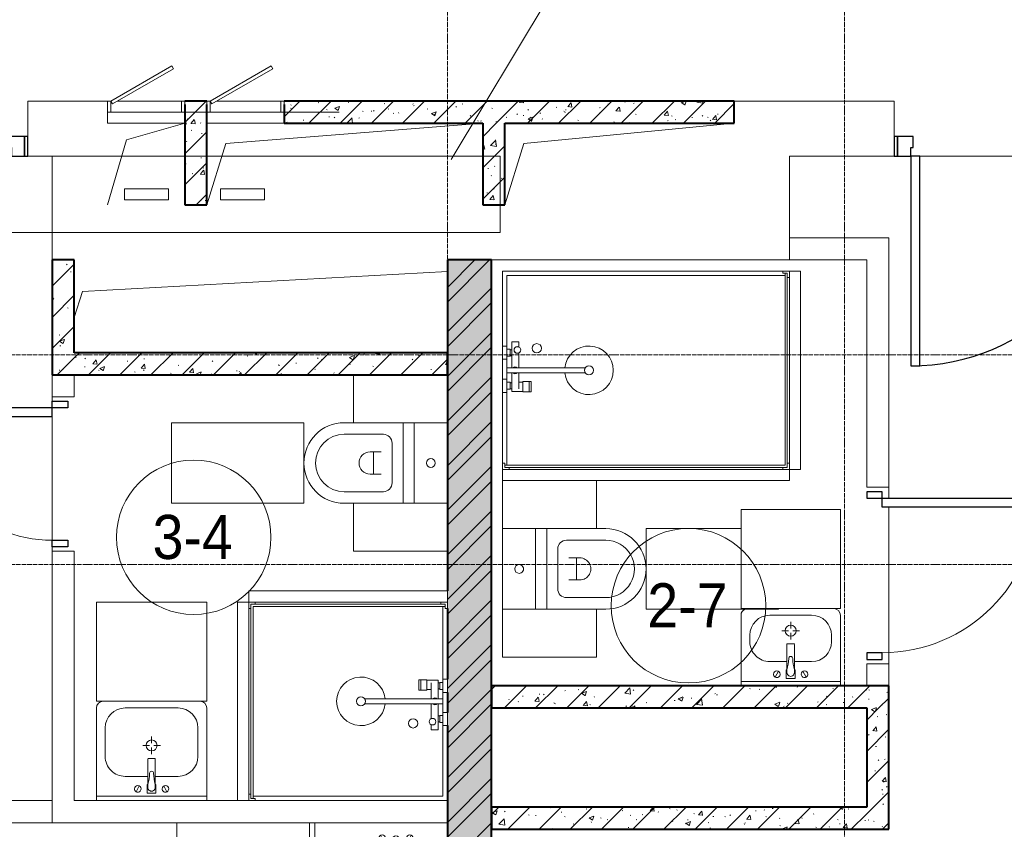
# Model space of a CAD drawing. Header units: millimetres. Extents: x 5617 to 103266, y 7718 to 198901.
# Tile 21 of 51: x 44196 to 48657, y 65500 to 69169. Entities that reach past the tile are written whole.
import ezdxf

# ---------------------------------------------------------------- set-up
doc = ezdxf.new("R2010")
doc.units = ezdxf.units.MM
doc.linetypes.add('ADSK_Линия сетки', pattern=[25, 20, -2.5, 0, -2.5])
doc.linetypes.add('Линия сетки', pattern=[25, 20, -2.5, 0, -2.5])
for name, color, linetype, lineweight in [('Двери', 7, 'Continuous', 18), ('Каркас несущий', 7, 'Continuous', 18), ('Каркас_Импост', 7, 'Continuous', 30), ('Марки помещений', 7, 'Continuous', 20), ('Мебель', 7, 'Continuous', 18), ('Монтажный зазор', 7, 'Continuous', 30), ('Оси', 7, 'Continuous', 9), ('Панель', 7, 'Continuous', 30), ('Перекрытия', 7, 'Continuous', 18), ('Сантехнические приборы', 7, 'Continuous', 18), ('Стены', 7, 'Continuous', 18), ('Стены разрез', 7, 'Continuous', 40), ('Стены штриховка', 7, 'Continuous', 40), ('Текстовые примечания', 7, 'Continuous', 9), ('Уклон', 7, 'Continuous', 18), ('Электрооборудование', 7, 'Continuous', 18)]:
    doc.layers.add(name, color=color, linetype=linetype, lineweight=lineweight)
doc.layers.add('Линии', color=7, linetype='Continuous', lineweight=9, true_color=0x00a600)
doc.styles.add('Arial_3', font='arial.ttf', dxfattribs={"width": 0.9, "height": 200})
pattern_1 = [(50, (0, 0), (218.62117, -19.1268), [22.86, -251.46]), (355, (0, 0), (-42.2919, 229.2684), [18.288, -201.168]), (100.451, (18.22, -1.6), (176.3311, 210.13963), [19.428, -213.708]), (46.184, (0, 60.96), (325.29495, -50.4516), [34.29, -377.19]), (96.636, (27.1, 56.76), (284.883, 296.9127), [29.142, -320.562]), (351.184, (0, 60.96), (284.8858, 296.9107), [27.432, -301.752]), (21, (30.48, 45.72), (181.93753, -122.7183), [22.86, -251.46]), (326, (30.48, 45.72), (74.1622, 221.0262), [18.288, -201.168]), (71.451, (45.64, 35.5), (256.10035, 98.30526), [19.428, -213.708]), (37.5, (0, 0), (3.70639, 101.465895), [3.353, -195.377, 3.353, -200.863, -201.93]), (37.5, (0, 0), (3.70639, 101.465895), [-402.946, 3.353, -198.577]), (7.5, (0, 0), (80.18358, 120.21653), [3.353, -113.081, 3.353, -190.805, -76.962]), (7.5, (0, 0), (80.18358, 120.21653), [-310.591, 3.353, -73.609]), (327.5, (-67.97, 0), (162.70865, -6.87497), [3.353, -72.847, 3.353, -234.391, -315.468]), (327.5, (-67.97, 0), (162.70865, -6.87497), [-313.944, 3.353, -312.115]), (317.5, (-98.45, 0), (177.75468, 30.51183), [3.353, -95.707, 3.353, -154.534, -224.028]), (317.5, (-98.45, 0), (177.75468, 30.51183), [-256.946, 3.353, -220.675])]
pattern_2 = [(45, (0, 0), (-70.71068, 70.71068), [])]

# ---------------------------------------------------------------- blocks, each defined once
blk = doc.blocks.new('MR_Душевой поддон - Санузел с душем_900х1300-2498979-МКСС_K1_L15__47_700_')
at = {"layer": 'Сантехнические приборы', "color": 253, "true_color": 0xaaaaaa}
for p, q in [((-70, 0), (-100, 0)), ((-70, -10), (-70, 0)), ((310, 0), (250.2, 0)), ((250.2, 0), (250.2, -20)), ((310, -20), (310, 0)), ((459.8, 0), (400, 0)), ((400, 0), (400, -20)), ((459.8, -20), (459.8, 0)), ((-100, -30), (-90, -30)), ((-90, -30), (-90, -10)), ((-90, -10), (-70, -10)), ((-80, -10), (-90, -10)), ((-90, -10), (-90, -1290)), ((-80, -1280), (-80, -10)), ((250.2, -20), (-80, -20)), ((250.2, 0), (-70, 0)), ((250.2, -20), (310, -20)), ((266.7, -42), (253.8, -42)), ((253.8, -42), (253.8, -92.5)), ((296, -20), (264, -20)), ((264, -20), (264, -34)), ((264, -34), (296, -34)), ((293.6, -34), (266.7, -34)), ((266.7, -34), (266.7, -42)), ((338.7, -42), (266.7, -42)), ((266.7, -42), (293.6, -42)), ((293.6, -42), (293.6, -34)), ((296, -34), (296, -20)), ((400, 0), (310, 0)), ((338.7, -20), (310, -20)), ((361.3, -20), (338.7, -20)), ((338.7, -20), (338.7, -375.1)), ((400, -20), (361.3, -20)), ((361.3, -375.1), (361.3, -20)), ((479.1, -42), (361.3, -42)), ((400, -20), (459.8, -20)), ((446, -20), (414, -20)), ((414, -20), (414, -34)), ((414, -34), (446, -34)), ((443.3, -34), (416.4, -34)), ((416.4, -34), (416.4, -42)), ((416.4, -42), (443.3, -42)), ((443.3, -42), (443.3, -34)), ((446, -34), (446, -20)), ((800, 0), (459.8, 0)), ((780, -20), (459.8, -20)), ((479.1, -73.7), (479.1, -42)), ((780, -1280), (780, -20)), ((800, -1270), (800, 0)), ((266.7, -73.7), (338.7, -73.7)), ((296.6, -92.5), (296.6, -73.7)), ((361.3, -73.7), (428.7, -73.7)), ((455.7, -73.7), (479.1, -73.7)), ((298.9, -92.5), (251.9, -92.5)), ((251.9, -92.5), (251.9, -120)), ((251.9, -120), (298.9, -120)), ((298.9, -120), (251.9, -120)), ((251.9, -120), (251.9, -129.1)), ((251.9, -129.1), (298.9, -129.1)), ((253.8, -92.5), (296.6, -92.5)), ((298.9, -120), (298.9, -92.5)), ((298.9, -129.1), (298.9, -120)), ((-90, -1270), (-100, -1270)), ((-90, -1290), (-90, -1270)), ((-70, -1290), (-90, -1290)), ((-90, -1290), (790, -1290)), ((790, -1280), (-80, -1280)), ((-70, -1300), (-70, -1290)), ((790, -1290), (770, -1290)), ((770, -1290), (770, -1300)), ((800, -1270), (790, -1270)), ((790, -1270), (790, -1290)), ((790, -1290), (790, -1280)), ((800, -1300), (800, -1270))]:
    blk.add_line(p, q, dxfattribs=at)
for centre, radius, start, end in [((350, -56.1), 15.5, 137.0093, 222.9907), ((350, -56.1), 15.5, 317.0093, 42.9907), ((442.2, -67.2), 15, 334.0483, 205.9517), ((442.2, -67.2), 15, 0, 180), ((442.2, -67.2), 15, 180, 360), ((450, -155.2), 20.9, 0, 180), ((450, -155.2), 20.9, 180, 0), ((350, -391.5), 110, 95.916, 84.084), ((350, -391.5), 20, 0, 180), ((350, -391.5), 20, 180, 360), ((350, -391.5), 20, 55.4667, 124.5333)]:
    blk.add_arc(centre, radius, start, end, dxfattribs=at)
blk = doc.blocks.new('MR_Зона обслуживания - MR_Зона обслуживания-2560103-МКСС_K1_L15__47_700_')
at = {"layer": 'Мебель', "lineweight": 9}
for p, q in [((450, 0), (-450, 0)), ((-450, 0), (-450, -50)), ((450, -50), (450, 0)), ((-450, -50), (450, -50))]:
    blk.add_line(p, q, dxfattribs=at)
blk = doc.blocks.new('MR_Зона обслуживания - MR_Зона обслуживания-2560106-МКСС_K1_L15__47_700_')
at = {"layer": 'Мебель', "lineweight": 9}
for p, q in [((650, 0), (-650, 0)), ((-650, 0), (-650, -50)), ((650, -50), (650, 0)), ((-650, -50), (650, -50))]:
    blk.add_line(p, q, dxfattribs=at)
blk = doc.blocks.new('MR_Унитаз напольный - Санузел с ванной-V30-МКСС_K1_L15__47_700_')
at = {"layer": 'Сантехнические приборы', "color": 253, "true_color": 0xaaaaaa}
for p, q in [((-182.5, 0), (-182.5, 267.5)), ((-130, 267.5), (-130, 90)), ((130, 90), (130, 267.5)), ((182.5, 267.5), (182.5, 0)), ((-50, 150), (-50, 100)), ((-50, 135), (50, 135)), ((50, 100), (50, 150)), ((-90, 50), (90, 50)), ((182.5, 0), (-182.5, 0)), ((-182.5, -50), (-182.5, 0)), ((-182.5, 0), (182.5, 0)), ((182.5, 0), (182.5, -50)), ((-182.5, -50), (182.5, -50)), ((-182.5, -200), (-182.5, -50)), ((182.5, -50), (-182.5, -50)), ((182.5, -50), (182.5, -200)), ((182.5, -200), (-182.5, -200))]:
    blk.add_line(p, q, dxfattribs=at)
for centre, radius, start, end in [((0, 267.5), 182.5, 0, 180), ((0, 267.5), 130, 360, 180), ((0, 150), 50, 360, 180), ((-90, 90), 40, 180, 270), ((90, 90), 40, 270, 360), ((0, -125), 20, 360, 180), ((0, -125), 20, 180, 360)]:
    blk.add_arc(centre, radius, start, end, dxfattribs=at)
blk = doc.blocks.new('MR_Зона обслуживания - MR_Зона обслуживания-V31-МКСС_K1_L15__47_700_')
at = {"layer": 'Мебель', "lineweight": 9}
for p, q in [((182.5, 600), (180, 600)), ((182.5, 0), (182.5, 600)), ((-182.5, 430.5), (-182.5, 0)), ((-182.5, 0), (182.5, 0))]:
    blk.add_line(p, q, dxfattribs=at)
blk = doc.blocks.new('MR_Тумба-Умывальник с зеркалом - Тумба-умывальник_450х350-2560107-МКСС_K1_L15__47_700_')
at = {"layer": 'Сантехнические приборы', "color": 253, "true_color": 0xaaaaaa}
for p, q in [((-225, 0), (-225, -320)), ((225, -320), (225, 0)), ((-225, -20), (225, -20)), ((-69.7, -39.8), (-55.6, -66.3)), ((20, -33.1), (-20, -33.1)), ((-20, -33.1), (-20, -73.1)), ((20, -73.1), (20, -33.1)), ((69.7, -39.8), (55.6, -66.3)), ((-20, -73.1), (-17, -73.1)), ((-17, -60), (-17, -73.1)), ((-17, -73.1), (-17, -187.9)), ((17, -73.1), (17, -60)), ((17, -187.9), (17, -73.1)), ((17, -73.1), (20, -73.1)), ((-17, -110), (-95, -110)), ((95, -110), (17, -110)), ((-185, -200), (-185, -230)), ((-14, -190.9), (14, -190.9)), ((0, -210), (0, -240)), ((185, -230), (185, -200)), ((-10, -250), (-40, -250)), ((0, -290), (0, -260)), ((40, -250), (10, -250)), ((-95, -320), (95, -320))]:
    blk.add_line(p, q, dxfattribs=at)
for centre, radius, start, end in [((-62.7, -53.1), 15, 360, 180), ((0, -60), 17, 360, 180), ((62.7, -53.1), 15, 360, 180), ((-62.7, -53.1), 15, 180, 360), ((-217.6, -129.9), 208.5, 1.5946, 15.8177), ((217.6, -129.9), 208.5, 164.1823, 178.4054), ((62.7, -53.1), 15, 180, 360), ((-95, -200), 90, 90, 180), ((0, -124.1), 9.19, 180, 360), ((95, -200), 90, 360, 90), ((-14, -187.9), 3, 180, 270), ((-14, -187.9), 3, 195, 255), ((14, -187.9), 3, 270, 0), ((14, -187.9), 3, 285, 345), ((-95, -230), 90, 180, 270), ((0, -250), 25, 0, 180), ((0, -250), 25, 180, 0), ((95, -230), 90, 270, 360), ((-195, -320), 30, 180, 270), ((195, -320), 30, 292.3962, 360)]:
    blk.add_arc(centre, radius, start, end, dxfattribs=at)
blk = doc.blocks.new('MR_Зона обслуживания - MR_Зона обслуживания-2560110-МКСС_K1_L15__47_700_')
at = {"layer": 'Мебель', "lineweight": 9}
for p, q in [((225, 0), (-225, 0)), ((-225, 0), (-225, -450)), ((225, -450), (225, 0)), ((-225, -450), (225, -450))]:
    blk.add_line(p, q, dxfattribs=at)
blk = doc.blocks.new('MR_Зона обслуживания - MR_Зона обслуживания-V39-МКСС_K1_L15__47_700_')
at = {"layer": 'Мебель', "lineweight": 9}
for p, q in [((108.75, 425), (-108.75, 425)), ((108.75, 0), (108.75, 425)), ((-108.75, 0), (108.75, 0))]:
    blk.add_line(p, q, dxfattribs=at)
blk = doc.blocks.new('MR_Зона обслуживания - MR_Зона обслуживания-V37-МКСС_K1_L15__47_700_')
at = {"layer": 'Мебель', "lineweight": 9}
for p, q in [((108.75, 425), (-108.75, 425)), ((-108.75, 0), (108.75, 0))]:
    blk.add_line(p, q, dxfattribs=at)
blk = doc.blocks.new('MR_Тумба-Умывальник с зеркалом - Тумба-умывальник_500-2560111-МКСС_K1_L15__47_700_')
at = {"layer": 'Сантехнические приборы', "color": 253, "true_color": 0xaaaaaa}
for p, q in [((-250, 0), (-250, -420)), ((250, -420), (250, 0)), ((-250, -20), (250, -20)), ((-69.7, -39.8), (-55.6, -66.3)), ((20, -33.1), (-20, -33.1)), ((-20, -33.1), (-20, -73.1)), ((20, -73.1), (20, -33.1)), ((69.7, -39.8), (55.6, -66.3)), ((-20, -73.1), (-17, -73.1)), ((-17, -60), (-17, -73.1)), ((-17, -73.1), (-17, -187.9)), ((17, -73.1), (17, -60)), ((17, -187.9), (17, -73.1)), ((17, -73.1), (20, -73.1)), ((-17, -110), (-120, -110)), ((120, -110), (17, -110)), ((-210, -200), (-210, -330)), ((-14, -190.9), (14, -190.9)), ((0, -210), (0, -240)), ((210, -330), (210, -200)), ((-10, -250), (-40, -250)), ((0, -290), (0, -260)), ((40, -250), (10, -250)), ((-120, -420), (120, -420))]:
    blk.add_line(p, q, dxfattribs=at)
for centre, radius, start, end in [((-62.7, -53.1), 15, 360, 180), ((0, -60), 17, 360, 180), ((62.7, -53.1), 15, 360, 180), ((-62.7, -53.1), 15, 180, 360), ((-217.6, -129.9), 208.5, 1.5946, 15.8177), ((217.6, -129.9), 208.5, 164.1823, 178.4054), ((62.7, -53.1), 15, 180, 360), ((-120, -200), 90, 90, 180), ((0, -124.1), 9.19, 180, 360), ((120, -200), 90, 360, 90), ((-14, -187.9), 3, 180, 270), ((-14, -187.9), 3, 195, 255), ((14, -187.9), 3, 270, 0), ((14, -187.9), 3, 285, 345), ((0, -250), 25, 0, 180), ((0, -250), 25, 180, 0), ((-120, -330), 90, 180, 270), ((120, -330), 90, 270, 360), ((-220, -420), 30, 180, 270), ((220, -420), 30, 270, 360)]:
    blk.add_arc(centre, radius, start, end, dxfattribs=at)
blk = doc.blocks.new('MR_Зона обслуживания - MR_Зона обслуживания-2560112-МКСС_K1_L15__47_700_')
at = {"layer": 'Мебель', "lineweight": 9}
for p, q in [((250, 0), (-250, 0)), ((-250, 0), (-250, -450)), ((250, -450), (250, 0)), ((-250, -450), (250, -450))]:
    blk.add_line(p, q, dxfattribs=at)
blk = doc.blocks.new('MR_Душевой поддон - Санузел с душем_900х900-V41-МКСС_K1_L15__47_700_')
at = {"layer": 'Сантехнические приборы', "color": 253, "true_color": 0xaaaaaa}
for p, q in [((-70, 0), (-100, 0)), ((-70, -10), (-70, 0)), ((310, 0), (250.2, 0)), ((250.2, 0), (250.2, -20)), ((310, -20), (310, 0)), ((459.8, 0), (400, 0)), ((400, 0), (400, -20)), ((459.8, -20), (459.8, 0)), ((-100, -30), (-90, -30)), ((-90, -30), (-90, -10)), ((-90, -10), (-70, -10)), ((-80, -10), (-90, -10)), ((-90, -10), (-90, -890)), ((-80, -880), (-80, -10)), ((250.2, -20), (-80, -20)), ((250.2, -20), (310, -20)), ((266.7, -42), (253.8, -42)), ((253.8, -42), (253.8, -92.5)), ((296, -20), (264, -20)), ((264, -20), (264, -34)), ((264, -34), (296, -34)), ((293.6, -34), (266.7, -34)), ((266.7, -34), (266.7, -42)), ((338.7, -42), (266.7, -42)), ((266.7, -42), (293.6, -42)), ((293.6, -42), (293.6, -34)), ((296, -34), (296, -20)), ((338.7, -20), (310, -20)), ((361.3, -20), (338.7, -20)), ((338.7, -20), (338.7, -375.1)), ((400, -20), (361.3, -20)), ((361.3, -375.1), (361.3, -20)), ((479.1, -42), (361.3, -42)), ((400, -20), (459.8, -20)), ((446, -20), (414, -20)), ((414, -20), (414, -34)), ((414, -34), (446, -34)), ((443.3, -34), (416.4, -34)), ((416.4, -34), (416.4, -42)), ((416.4, -42), (443.3, -42)), ((443.3, -42), (443.3, -34)), ((446, -34), (446, -20)), ((780, -20), (459.8, -20)), ((479.1, -73.7), (479.1, -42)), ((780, -880), (780, -20)), ((266.7, -73.7), (338.7, -73.7)), ((296.6, -92.5), (296.6, -73.7)), ((361.3, -73.7), (428.7, -73.7)), ((455.7, -73.7), (479.1, -73.7)), ((298.9, -92.5), (251.9, -92.5)), ((251.9, -92.5), (251.9, -120)), ((251.9, -120), (298.9, -120)), ((298.9, -120), (251.9, -120)), ((251.9, -120), (251.9, -129.1)), ((251.9, -129.1), (298.9, -129.1)), ((253.8, -92.5), (296.6, -92.5)), ((298.9, -120), (298.9, -92.5)), ((298.9, -129.1), (298.9, -120)), ((-90, -870), (-100, -870)), ((-90, -890), (-90, -870)), ((-70, -890), (-90, -890)), ((-90, -890), (790, -890)), ((790, -880), (-80, -880)), ((-70, -900), (-70, -890)), ((790, -890), (770, -890)), ((770, -890), (770, -900)), ((800, -870), (790, -870)), ((790, -870), (790, -890)), ((790, -890), (790, -880)), ((800, -900), (800, -870))]:
    blk.add_line(p, q, dxfattribs=at)
for centre, radius, start, end in [((350, -56.1), 15.5, 137.0093, 222.9907), ((350, -56.1), 15.5, 317.0093, 42.9907), ((442.2, -67.2), 15, 334.0483, 205.9517), ((442.2, -67.2), 15, 0, 180), ((442.2, -67.2), 15, 180, 360), ((450, -155.2), 20.9, 0, 180), ((450, -155.2), 20.9, 180, 0), ((350, -391.5), 110, 95.916, 84.084), ((350, -391.5), 20, 0, 180), ((350, -391.5), 20, 180, 360), ((350, -391.5), 20, 55.4667, 124.5333)]:
    blk.add_arc(centre, radius, start, end, dxfattribs=at)
blk = doc.blocks.new('MR_Унитаз напольный - Санузел с ванной-V1-МКСС_K1_L15__47_700_')
at = {"layer": 'Сантехнические приборы', "color": 253, "true_color": 0xaaaaaa}
for p, q in [((-182.5, 0), (-182.5, 267.5)), ((-130, 267.5), (-130, 90)), ((130, 90), (130, 267.5)), ((182.5, 267.5), (182.5, 0)), ((-50, 150), (-50, 100)), ((-50, 135), (50, 135)), ((50, 100), (50, 150)), ((-90, 50), (90, 50)), ((182.5, 0), (-182.5, 0)), ((-182.5, -50), (-182.5, 0)), ((-182.5, 0), (182.5, 0)), ((182.5, 0), (182.5, -50)), ((-182.5, -50), (182.5, -50)), ((-182.5, -200), (-182.5, -50)), ((182.5, -50), (-182.5, -50)), ((182.5, -50), (182.5, -200))]:
    blk.add_line(p, q, dxfattribs=at)
for centre, radius, start, end in [((0, 267.5), 182.5, 0, 180), ((0, 267.5), 130, 360, 180), ((0, 150), 50, 360, 180), ((-90, 90), 40, 180, 270), ((90, 90), 40, 270, 360), ((0, -125), 20, 360, 180), ((0, -125), 20, 180, 360)]:
    blk.add_arc(centre, radius, start, end, dxfattribs=at)
blk = doc.blocks.new('MR_Зона обслуживания - MR_Зона обслуживания-V2-МКСС_K1_L15__47_700_')
at = {"layer": 'Мебель', "lineweight": 9}
for p, q in [((182.5, 600), (-182.5, 600)), ((-182.5, 600), (-182.5, 0)), ((182.5, 0), (182.5, 600)), ((-182.5, 0), (182.5, 0))]:
    blk.add_line(p, q, dxfattribs=at)
blk = doc.blocks.new('MR_Зона обслуживания - MR_Зона обслуживания-V42-МКСС_K1_L15__47_700_')
at = {"layer": 'Мебель', "lineweight": 9}
blk.add_line((108.75, 425), (-108.75, 425), dxfattribs=at)
blk = doc.blocks.new('MR_Зона обслуживания - MR_Зона обслуживания-V3-МКСС_K1_L15__47_700_')
at = {"layer": 'Мебель', "lineweight": 9}
for p, q in [((108.75, 425), (-108.75, 425)), ((-108.75, 425), (-108.75, 0))]:
    blk.add_line(p, q, dxfattribs=at)
blk = doc.blocks.new('MR_Мойка - Кухонная мойка-V11-МКСС_K1_L15__47_700_')
at = {"layer": 'Сантехнические приборы', "color": 253, "true_color": 0xaaaaaa}
for p, q in [((-300, 550), (300, 550)), ((300, 550), (300, -50)), ((-60, 100), (-60, 460)), ((-30, 490), (210, 490)), ((240, 460), (240, 100)), ((-240, 100), (-240, 360)), ((-210, 390), (-104, 390)), ((-74, 360), (-74, 100)), ((-69.8, 48.2), (11.4, 129.4)), ((35.5, 105.4), (-45.7, 24.2)), ((15.7, 129.4), (35.5, 109.6)), ((-104, 70), (-210, 70)), ((-79, 39), (-69.8, 48.2)), ((210, 70), (0.1, 70)), ((-136.7, 6.7), (-122.6, 33.3)), ((-45.7, 24.2), (-55, 14.9)), ((2.7, 6.7), (-11.4, 33.3)), ((300, -50), (-300, -50))]:
    blk.add_line(p, q, dxfattribs=at)
for centre, radius, start, end in [((-30, 460), 30, 90, 180), ((210, 460), 30, 0, 90), ((-210, 360), 30, 90, 180), ((-104, 360), 30, 0, 90), ((10, 170), 20, 0, 180), ((-157, 130), 20, 0, 180), ((10, 170), 20, 180, 0), ((-210, 100), 30, 180, 270), ((-157, 130), 20, 180, 0), ((-104, 100), 30, 270, 0), ((-30, 100), 30, 180, 241.4489), ((13.5, 127.3), 3, 45, 135), ((13.5, 127.3), 3, 45, 135), ((33.3, 107.5), 3, 315, 45), ((33.3, 107.5), 3, 315, 45), ((210, 100), 30, 270, 0), ((-171.5, 230.2), 208.5, 299.1823, 313.4054), ((136.3, -77.5), 208.5, 136.5946, 150.8177), ((-21.7, 72.3), 9.19, 315, 135), ((-129.7, 20), 15, 0, 180), ((-129.7, 20), 15, 180, 0), ((-67, 26.9), 17, 135, 315), ((-4.3, 20), 15, 0, 180), ((-4.3, 20), 15, 180, 0)]:
    blk.add_arc(centre, radius, start, end, dxfattribs=at)
blk = doc.blocks.new('MR_Стиральная машина - Стиральная машина_600-2560097-МКСС_K1_L15__47_700_')
at = {"layer": 'Электрооборудование', "color": 253, "true_color": 0xaaaaaa}
for p, q in [((-200, 600), (200, 600)), ((-200, 570), (-200, 600)), ((200, 600), (200, 570)), ((-300, 570), (300, 570)), ((-300, 0), (-300, 570)), ((300, 570), (300, 0)), ((0, 430), (52, 400)), ((0, 370), (0, 430)), ((52, 400), (0, 370)), ((-52, 200), (0, 230)), ((0, 230), (0, 170)), ((0, 170), (-52, 200)), ((300, 0), (-300, 0))]:
    blk.add_line(p, q, dxfattribs=at)
for radius, start, end in [(170, 0, 180), (100, 90, 225), (100, 270, 45), (170, 180, 0)]:
    blk.add_arc((0, 300), radius, start, end, dxfattribs=at)
blk = doc.blocks.new('A_DOR_Door - Вн_3_Одинарная_800x2100-2943538-МКСС_K1_L15__47_700_')
at = {"layer": 'Двери', "color": 253, "lineweight": 30, "true_color": 0xaaaaaa}
for p, q in [((-350, 20), (-350, 720)), ((-350, 720), (-310, 720)), ((-350, 20), (-350, 720)), ((-310, 720), (-310, 20)), ((-380, 20), (-380, -50)), ((-350, 20), (-380, 20)), ((-310, 20), (-350, 20)), ((-350, -50), (-350, 20)), ((380, 20), (350, 20)), ((350, 20), (350, -50)), ((380, -50), (380, 20)), ((-380, -50), (-350, -50)), ((350, -50), (380, -50))]:
    blk.add_line(p, q, dxfattribs=at)
at = {"layer": 'Двери', "color": 254, "lineweight": 9, "true_color": 0xd4d4d4}
blk.add_arc((-350, 20), 700, 360, 90, dxfattribs=at)
blk = doc.blocks.new('A_DOR_Door - Вн_3_Одинарная_700x2100-2943284-МКСС_K1_L15__47_700_')
at = {"layer": 'Двери', "color": 253, "lineweight": 30, "true_color": 0xaaaaaa}
for p, q in [((-330, 20), (-300, 20)), ((-330, -50), (-330, 20)), ((-300, 20), (-300, -50)), ((300, -50), (300, 20)), ((300, 20), (330, 20)), ((330, 20), (330, -50)), ((-300, -50), (-330, -50)), ((-300, -50), (-300, -650)), ((-260, -50), (-300, -50)), ((-300, -50), (-300, -650)), ((-260, -650), (-260, -50)), ((330, -50), (300, -50)), ((-300, -650), (-260, -650))]:
    blk.add_line(p, q, dxfattribs=at)
at = {"layer": 'Двери', "color": 254, "lineweight": 9, "true_color": 0xd4d4d4}
blk.add_arc((-300, -50), 600, 270, 0, dxfattribs=at)
blk = doc.blocks.new('101_Дверь_Однопольная - _НЧ_Мет_900х2100_Квартира_Л-3606077-МКСС_K1_L15__47_700_')
at = {"layer": 'Каркас_Импост', "color": 253, "true_color": 0xaaaaaa}
for p, q in [((-475, 125), (-535, 125)), ((-535, 125), (-535, 35)), ((-475, 85), (-475, 125)), ((535, 125), (475, 125)), ((475, 125), (475, 85)), ((535, 35), (535, 125)), ((-465, 85), (-475, 85)), ((-465, 35), (-465, 85)), ((475, 85), (465, 85)), ((465, 85), (465, 35)), ((-535, 35), (-465, 35)), ((465, 35), (535, 35))]:
    blk.add_line(p, q, dxfattribs=at)
at = {"layer": 'Монтажный зазор', "color": 253, "true_color": 0xaaaaaa}
for p, q in [((-535, 125), (-550, 125)), ((-550, 125), (-550, 35)), ((-535, 35), (-535, 125)), ((550, 125), (535, 125)), ((535, 125), (535, 35)), ((550, 35), (550, 125)), ((-550, 35), (-535, 35)), ((535, 35), (550, 35))]:
    blk.add_line(p, q, dxfattribs=at)
at = {"layer": 'Панель', "color": 253, "true_color": 0xaaaaaa}
for p, q in [((475, 1075), (435, 1075)), ((435, 1075), (435, 125)), ((475, 125), (475, 1075)), ((435, 125), (475, 125))]:
    blk.add_line(p, q, dxfattribs=at)
blk.add_arc((475, 125), 950, 90, 180, dxfattribs=at)
blk = doc.blocks.new('101_Лючок доступа_Однопольный - ЛД_П_350х2100-3928768-МКСС_K1_L15__47_700_')
at = {"layer": 'Двери', "color": 253, "true_color": 0xaaaaaa}
for p, q in [((117.1, 210), (-160, 50)), ((-152.5, 37), (124.6, 197)), ((124.6, 197), (117.1, 210)), ((-160, 50), (-175, 50)), ((-160, 50), (-152.5, 37)), ((160, 50), (-130, 50)), ((175, -50), (-175, -50))]:
    blk.add_line(p, q, dxfattribs=at)
at = {"layer": 'Каркас_Импост', "color": 253, "lineweight": 18, "true_color": 0xaaaaaa}
for p, q in [((-175, 50), (-160, 50)), ((-175, 50), (-175, -50)), ((-160, 50), (-160, 0)), ((175, 50), (160, 50)), ((175, 50), (160, 50)), ((160, 50), (160, 35)), ((160, 50), (160, 0)), ((175, 50), (175, -50)), ((175, 35), (175, 50)), ((-175, 0), (-160, 0)), ((160, 0), (175, 0))]:
    blk.add_line(p, q, dxfattribs=at)
blk = doc.blocks.new('101_Лючок доступа_Однопольный - ЛД_П_350х2100-3928767-МКСС_K1_L15__47_700_')
at = {"layer": 'Двери', "color": 253, "true_color": 0xaaaaaa}
for p, q in [((117.1, 210), (-160, 50)), ((-152.5, 37), (124.6, 197)), ((124.6, 197), (117.1, 210)), ((-160, 50), (-175, 50)), ((-160, 50), (-152.5, 37)), ((160, 50), (-130, 50)), ((175, -50), (-175, -50))]:
    blk.add_line(p, q, dxfattribs=at)
at = {"layer": 'Каркас_Импост', "color": 253, "lineweight": 18, "true_color": 0xaaaaaa}
for p, q in [((-175, 50), (-160, 50)), ((-175, 50), (-175, -50)), ((-160, 50), (-160, 0)), ((175, 50), (160, 50)), ((175, 50), (160, 50)), ((160, 50), (160, 35)), ((160, 50), (160, 0)), ((175, 50), (175, -50)), ((175, 35), (175, 50)), ((-175, 0), (-160, 0)), ((160, 0), (175, 0))]:
    blk.add_line(p, q, dxfattribs=at)
blk = doc.blocks.new('ПР - 350_100_Оп250-450-3959293-МКСС_K1_L15__47_700_')
at = {"layer": 'Каркас несущий', "color": 21, "true_color": 0xffaaaa}
blk.add_line((-625, 0), (425, 0), dxfattribs=at)
blk.add_line((-625, 0), (425, 0), dxfattribs=at)
blk = doc.blocks.new('135_SLK_K1_AR_rvt-1-МКСС_K1_L15__47_700_')
at = {"layer": 'Стены разрез', "lineweight": 9, "true_color": 0xaaaaaa}
h = blk.add_hatch(dxfattribs=at)
h.set_pattern_fill('FP_1', color=253, style=0, pattern_type=2)
h.set_pattern_definition(pattern_1)
h.paths.add_polyline_path([(33650, 68700), (33650, 68800), (31610, 68800), (31610, 68700), (33150.1, 68700)])
h.paths.add_polyline_path([(31160, 68700), (31260, 68700), (31260, 68800), (31160, 68800), (31160, 68785)])
h = blk.add_hatch(dxfattribs=at)
h.set_pattern_fill('FP_3', color=253, style=0, pattern_type=2)
h.set_pattern_definition(pattern_2)
h.paths.add_polyline_path([(33650, 68700), (33650, 68800), (31610, 68800), (31610, 68700), (33150.1, 68700)])
h.paths.add_polyline_path([(31160, 68700), (31260, 68700), (31260, 68800), (31160, 68800), (31160, 68785)])
h = blk.add_hatch(dxfattribs=at)
h.set_pattern_fill('FP_1', color=253, style=0, pattern_type=2)
h.set_pattern_definition(pattern_1)
h.paths.add_polyline_path([(31260, 68330), (31260, 68700), (31160, 68700), (31160, 68330)])
h = blk.add_hatch(dxfattribs=at)
h.set_pattern_fill('FP_3', color=253, style=0, pattern_type=2)
h.set_pattern_definition(pattern_2)
h.paths.add_polyline_path([(31260, 68330), (31260, 68700), (31160, 68700), (31160, 68330)])
h = blk.add_hatch(dxfattribs=at)
h.set_pattern_fill('FP_1', color=253, style=0, pattern_type=2)
h.set_pattern_definition(pattern_1)
h.paths.add_polyline_path([(32610, 68330), (32610, 68700), (32510, 68700), (32510, 68330)])
h = blk.add_hatch(dxfattribs=at)
h.set_pattern_fill('FP_3', color=253, style=0, pattern_type=2)
h.set_pattern_definition(pattern_2)
h.paths.add_polyline_path([(32610, 68330), (32610, 68700), (32510, 68700), (32510, 68330)])
h = blk.add_hatch(dxfattribs=at)
h.set_pattern_fill('FP_1', color=253, style=0, pattern_type=2)
h.set_pattern_definition(pattern_1)
h.paths.add_polyline_path([(30660, 67560), (30660, 68080), (30560, 68080), (30560, 67560)])
h = blk.add_hatch(dxfattribs=at)
h.set_pattern_fill('FP_3', color=253, style=0, pattern_type=2)
h.set_pattern_definition(pattern_2)
h.paths.add_polyline_path([(30660, 67560), (30660, 68080), (30560, 68080), (30560, 67560)])
h = blk.add_hatch(dxfattribs=at)
h.set_pattern_fill('FP_1', color=253, style=0, pattern_type=2)
h.set_pattern_definition(pattern_1)
h.paths.add_polyline_path([(32462.8, 60500), (32550, 60500), (32550, 68080), (32350, 68080), (32350, 60500)])
h = blk.add_hatch(dxfattribs=at)
h.set_pattern_fill('FP_2', color=253, style=0, pattern_type=2)
h.set_pattern_definition([(45, (0, 0), (-101.02788, 101.02788), []), (45, (67.35, 0), (-101.02788, 101.02788), [])])
h.paths.add_polyline_path([(32462.8, 60500), (32550, 60500), (32550, 68080), (32350, 68080), (32350, 60500)])
h = blk.add_hatch(dxfattribs=at)
h.set_pattern_fill('FP_1', color=253, style=0, pattern_type=2)
h.set_pattern_definition(pattern_1)
h.paths.add_polyline_path([(32119.1, 67560), (32350, 67560), (32350, 67660), (30660, 67660), (30660, 67560), (31775.4, 67560)])
h = blk.add_hatch(dxfattribs=at)
h.set_pattern_fill('FP_3', color=253, style=0, pattern_type=2)
h.set_pattern_definition(pattern_2)
h.paths.add_polyline_path([(32119.1, 67560), (32350, 67560), (32350, 67660), (30660, 67660), (30660, 67560), (31775.4, 67560)])
h = blk.add_hatch(dxfattribs=at)
h.set_pattern_fill('FP_1', color=253, style=0, pattern_type=2)
h.set_pattern_definition(pattern_1)
h.paths.add_polyline_path([(34250, 66050), (34350, 66050), (34350, 66150), (32550, 66150), (32550, 66050), (34181.1, 66050)])
h = blk.add_hatch(dxfattribs=at)
h.set_pattern_fill('FP_3', color=253, style=0, pattern_type=2)
h.set_pattern_definition(pattern_2)
h.paths.add_polyline_path([(34250, 66050), (34350, 66050), (34350, 66150), (32550, 66150), (32550, 66050), (34181.1, 66050)])
h = blk.add_hatch(dxfattribs=at)
h.set_pattern_fill('FP_1', color=253, style=0, pattern_type=2)
h.set_pattern_definition(pattern_1)
h.paths.add_polyline_path([(34350, 65500), (34350, 66050), (34250, 66050), (34250, 65500)])
h = blk.add_hatch(dxfattribs=at)
h.set_pattern_fill('FP_3', color=253, style=0, pattern_type=2)
h.set_pattern_definition(pattern_2)
h.paths.add_polyline_path([(34350, 65500), (34350, 66050), (34250, 66050), (34250, 65500)])
h = blk.add_hatch(dxfattribs=at)
h.set_pattern_fill('FP_1', color=253, style=0, pattern_type=2)
h.set_pattern_definition(pattern_1)
h.paths.add_polyline_path([(34009.3, 65500), (34250, 65500), (34250, 65600), (32550, 65600), (32550, 65500), (33923.4, 65500)])
h = blk.add_hatch(dxfattribs=at)
h.set_pattern_fill('FP_3', color=253, style=0, pattern_type=2)
h.set_pattern_definition(pattern_2)
h.paths.add_polyline_path([(34009.3, 65500), (34250, 65500), (34250, 65600), (32550, 65600), (32550, 65500), (33923.4, 65500)])
at = {"color": 253, "lineweight": 18, "true_color": 0xaaaaaa}
for p, q in [((30897.1, 68624.9), (31160, 68700)), ((31347.1, 68607.8), (32510, 68700)), ((32697.1, 68607.8), (33649.7, 68700)), ((30810, 68330), (30897.1, 68624.9)), ((31260, 68330), (31347.1, 68607.8)), ((32610, 68330), (32697.1, 68607.8)), ((30697.1, 67937.8), (32350, 68027.3)), ((30660, 67819.5), (30697.1, 67937.8))]:
    blk.add_line(p, q, dxfattribs=at)
at = {"layer": 'Перекрытия', "color": 253, "true_color": 0xaaaaaa}
for p, q in [((30450, 68640), (30450, 68800)), ((30450, 68800), (30810, 68800)), ((33650, 68800), (34375, 68800)), ((34375, 68800), (34375, 68640)), ((30560, 68550), (30450, 68550)), ((30560, 68080), (30560, 68550)), ((34375, 68550), (33900, 68550)), ((33900, 68550), (33900, 68180)), ((35400, 68550), (34490, 68550)), ((34490, 68550), (35400, 68550)), ((33900, 68080), (32550, 68080)), ((30560, 67460), (30560, 67440)), ((30560, 67440), (30560, 67460)), ((30560, 67370), (30560, 66810)), ((30560, 66810), (30560, 67370)), ((34350, 67000), (34350, 67050)), ((34350, 67050), (34350, 67000)), ((34350, 66250), (34350, 66960)), ((34350, 66960), (34350, 66250)), ((30560, 66780), (30560, 66760)), ((30560, 66760), (30560, 66780))]:
    blk.add_line(p, q, dxfattribs=at)
at = {"layer": 'Стены', "color": 253, "true_color": 0xaaaaaa}
for p, q in [((30810, 68700), (30810, 68785)), ((31160, 68700), (30810, 68700)), ((31610, 68700), (31260, 68700)), ((33900, 68180), (34250, 68180)), ((33900, 68080), (33900, 68180)), ((34350, 68180), (34250, 68180)), ((34350, 68180), (34350, 67050)), ((34250, 68080), (33900, 68080)), ((34250, 67050), (34250, 68080)), ((30560, 67460), (30560, 67560)), ((30660, 67560), (30660, 67460)), ((30560, 67460), (30660, 67460)), ((34250, 67050), (34350, 67050)), ((30560, 65530), (30560, 66760)), ((30660, 66760), (30560, 66760)), ((30660, 66760), (30660, 65630)), ((34250, 66150), (34250, 66250)), ((34350, 66250), (34250, 66250)), ((34350, 66250), (34350, 66150)), ((30110, 65630), (30560, 65630)), ((30560, 65630), (30560, 65530)), ((30660, 65630), (31400, 65630)), ((31480, 65630), (32350, 65630)), ((30560, 65530), (30110, 65530)), ((30560, 65530), (30660, 65530)), ((31125, 65530), (30660, 65530)), ((31750, 65530), (31725, 65530))]:
    blk.add_line(p, q, dxfattribs=at)
at = {"layer": 'Стены разрез', "color": 253, "true_color": 0xaaaaaa}
for p, q in [((31260, 68800), (31160, 68800)), ((33650, 68800), (31610, 68800)), ((33650, 68700), (33650, 68800)), ((31160, 68785), (31160, 68700)), ((31260, 68700), (31260, 68785)), ((31610, 68785), (31610, 68700)), ((31160, 68700), (31160, 68330)), ((31260, 68330), (31260, 68700)), ((31610, 68700), (32510, 68700)), ((32510, 68700), (32510, 68330)), ((32610, 68700), (33650, 68700)), ((32610, 68330), (32610, 68700)), ((31160, 68330), (31260, 68330)), ((32510, 68330), (32610, 68330)), ((30560, 68080), (30560, 67560)), ((30660, 68080), (30560, 68080)), ((30660, 67660), (30660, 68080)), ((32350, 68080), (32350, 67660)), ((32550, 68080), (32350, 68080)), ((32550, 60500), (32550, 68080)), ((32350, 67660), (30660, 67660)), ((30560, 67560), (30660, 67560)), ((30660, 67560), (32350, 67560)), ((32350, 67560), (32350, 66580)), ((32350, 66500), (32350, 66179.8)), ((32350, 66120), (32350, 66030)), ((34350, 66150), (32550, 66150)), ((32550, 66150), (32550, 66050)), ((34350, 66050), (34350, 66150)), ((32550, 66050), (34250, 66050)), ((34250, 66050), (34250, 65600)), ((34350, 65500), (34350, 66050)), ((32350, 65970.2), (32350, 60500)), ((34250, 65600), (32550, 65600)), ((32550, 65600), (32550, 65500)), ((32550, 65500), (34250, 65500)), ((34250, 65500), (34350, 65500))]:
    blk.add_line(p, q, dxfattribs=at)
at = {"layer": 'Стены штриховка', "color": 253, "true_color": 0xaaaaaa}
for p, q in [((32350, 67660), (32350, 67560)), ((32350, 67560), (32350, 67660))]:
    blk.add_line(p, q, dxfattribs=at)
at = {"layer": 'Двери', "color": 253, "lineweight": 18, "true_color": 0xaaaaaa}
for name, p in [('101_Лючок доступа_Однопольный - ЛД_П_350х2100-3928767-МКСС_K1_L15__47_700_', (30985, 68750)), ('101_Лючок доступа_Однопольный - ЛД_П_350х2100-3928768-МКСС_K1_L15__47_700_', (31435, 68750))]:
    blk.add_blockref(name, p, dxfattribs=at)
for name, p, rotation in [('101_Дверь_Однопольная - _НЧ_Мет_900х2100_Квартира_Л-3606077-МКСС_K1_L15__47_700_', (29900, 68675), 180), ('101_Дверь_Однопольная - _НЧ_Мет_900х2100_Квартира_Л-3606077-МКСС_K1_L15__47_700_', (34925, 68675), 180), ('A_DOR_Door - Вн_3_Одинарная_700x2100-2943284-МКСС_K1_L15__47_700_', (30610, 67110), 270), ('A_DOR_Door - Вн_3_Одинарная_800x2100-2943538-МКСС_K1_L15__47_700_', (34300, 66650), 269.9999999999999)]:
    blk.add_blockref(name, p, dxfattribs=dict(at, rotation=rotation))
at = {"layer": 'Каркас несущий', "color": 253, "lineweight": 18, "true_color": 0xaaaaaa}
blk.add_blockref('ПР - 350_100_Оп250-450-3959293-МКСС_K1_L15__47_700_', (31435, 68750), dxfattribs=at)
at = {"layer": 'Мебель', "color": 253, "lineweight": 18, "true_color": 0xaaaaaa}
for name, p, rotation in [('MR_Зона обслуживания - MR_Зона обслуживания-2560103-МКСС_K1_L15__47_700_', (33900, 67580), 90.00000000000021), ('MR_Зона обслуживания - MR_Зона обслуживания-V42-МКСС_K1_L15__47_700_', (32350, 67451.2), 90.00000000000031), ('MR_Зона обслуживания - MR_Зона обслуживания-V2-МКСС_K1_L15__47_700_', (31700, 67160), 90.00000000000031), ('MR_Зона обслуживания - MR_Зона обслуживания-V37-МКСС_K1_L15__47_700_', (32600, 66971.2), 270.0000000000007), ('MR_Зона обслуживания - MR_Зона обслуживания-V3-МКСС_K1_L15__47_700_', (32350, 66868.7), 90.00000000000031), ('MR_Зона обслуживания - MR_Зона обслуживания-2560110-МКСС_K1_L15__47_700_', (33905.5, 66500), 180), ('MR_Зона обслуживания - MR_Зона обслуживания-V31-МКСС_K1_L15__47_700_', (33250, 66680), 270.0000000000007), ('MR_Зона обслуживания - MR_Зона обслуживания-2560103-МКСС_K1_L15__47_700_', (31900, 66530), 180), ('MR_Зона обслуживания - MR_Зона обслуживания-2560112-МКСС_K1_L15__47_700_', (31010, 66080), 180), ('MR_Зона обслуживания - MR_Зона обслуживания-2560103-МКСС_K1_L15__47_700_', (31450, 66080), 269.9999999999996), ('MR_Зона обслуживания - MR_Зона обслуживания-V39-МКСС_K1_L15__47_700_', (32600, 66388.7), 270.0000000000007)]:
    blk.add_blockref(name, p, dxfattribs=dict(at, rotation=rotation))
blk.add_blockref('MR_Зона обслуживания - MR_Зона обслуживания-2560106-МКСС_K1_L15__47_700_', (33250, 67130), dxfattribs=at)
at = {"layer": 'Сантехнические приборы', "color": 253, "lineweight": 18, "true_color": 0xaaaaaa}
for name, p, rotation in [('MR_Душевой поддон - Санузел с душем_900х1300-2498979-МКСС_K1_L15__47_700_', (32600, 67230), 90.00000000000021), ('MR_Унитаз напольный - Санузел с ванной-V1-МКСС_K1_L15__47_700_', (32150, 67160), 90.00000000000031), ('MR_Унитаз напольный - Санузел с ванной-V30-МКСС_K1_L15__47_700_', (32800, 66680), 270.0000000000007), ('MR_Душевой поддон - Санузел с душем_900х900-V41-МКСС_K1_L15__47_700_', (32350, 66430), 269.9999999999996), ('MR_Тумба-Умывальник с зеркалом - Тумба-умывальник_450х350-2560107-МКСС_K1_L15__47_700_', (33905.5, 66150), 180), ('MR_Тумба-Умывальник с зеркалом - Тумба-умывальник_500-2560111-МКСС_K1_L15__47_700_', (31010, 65630), 180), ('MR_Мойка - Кухонная мойка-V11-МКСС_K1_L15__47_700_', (32050, 65480), 180)]:
    blk.add_blockref(name, p, dxfattribs=dict(at, rotation=rotation))
at = {"layer": 'Электрооборудование', "color": 253, "lineweight": 18, "true_color": 0xaaaaaa, "rotation": 180}
blk.add_blockref('MR_Стиральная машина - Стиральная машина_600-2560097-МКСС_K1_L15__47_700_', (31425, 65530), dxfattribs=at)
blk = doc.blocks.new('050_Марка_Помещение - Номер-620969-МКСС_K1_L15__47_700_')
at = {"layer": 'Марки помещений'}
blk.add_circle((0, 0), 3.5, dxfattribs=at)

msp = doc.modelspace()

# ---------------------------------------------------------------- linework, layer by layer
at = {"layer": 'Линии', "color": 0, "lineweight": 18}
for p, q in [((43870.6, 68550), (46372.6, 68550)), ((46372.6, 68550), (46372.6, 68205)), ((46372.6, 68205), (43870.6, 68205))]:
    msp.add_line(p, q, dxfattribs=at)
at = {"layer": 'Оси', "linetype": 'Линия сетки'}
for p, q in [((46134, 57340.2), (46134, 78150)), ((47934, 57340.2), (47934, 78150))]:
    msp.add_line(p, q, dxfattribs=at)
at = {"layer": 'Оси', "linetype": 'ADSK_Линия сетки'}
for p, q in [((71384, 67650), (25496.4, 67650)), ((71384, 66700), (25496.4, 66700))]:
    msp.add_line(p, q, dxfattribs=at)
at = {"layer": 'Текстовые примечания'}
msp.add_line((46150.6, 68535), (46648.8, 69362.7), dxfattribs=at)
at = {"layer": 'Уклон'}
for p, q in [((44670.6, 68402.9), (44870.6, 68402.9)), ((44670.6, 68352.9), (44670.6, 68402.9)), ((44870.6, 68402.9), (44870.6, 68352.9)), ((45105.6, 68402.9), (45305.6, 68402.9)), ((45105.6, 68352.9), (45105.6, 68402.9)), ((45305.6, 68402.9), (45305.6, 68352.9)), ((44870.6, 68352.9), (44670.6, 68352.9)), ((45305.6, 68352.9), (45105.6, 68352.9))]:
    msp.add_line(p, q, dxfattribs=at)

# ---------------------------------------------------------------- block references
at = {"lineweight": 5}
msp.add_blockref('135_SLK_K1_AR_rvt-1-МКСС_K1_L15__47_700_', (13784, 0), dxfattribs=at)
at = {"layer": 'Марки помещений', "xscale": 99.99999999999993, "yscale": 99.99999999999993, "zscale": 99.99999999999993}
for p in [(44985, 66823.2), (47226.5, 66513.1)]:
    msp.add_blockref('050_Марка_Помещение - Номер-620969-МКСС_K1_L15__47_700_', p, dxfattribs=at)

# ---------------------------------------------------------------- texts
at = {"layer": 'Марки помещений', "lineweight": 9, "char_height": 200, "width": 447.342, "attachment_point": 1, "style": 'Arial_3'}
for s, insert in [('3-4', (44798.5, 66924.9)), ('2-7', (47040, 66614.9))]:
    msp.add_mtext(s, dxfattribs=dict(at, insert=insert))

doc.saveas('drawing.dxf')
